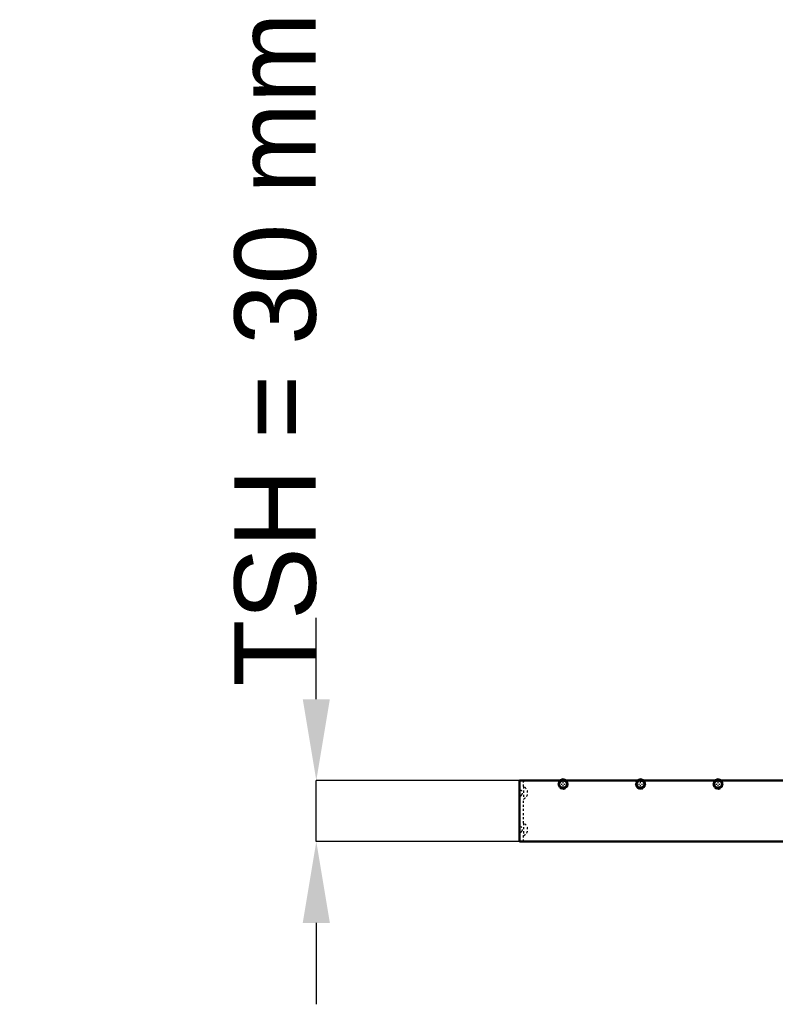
# Model space of a CAD drawing. Header units: millimetres. Extents: x -496 to 250, y -80 to 404.
# Tile 1 of 3: x -496 to -124, y -80 to 404. Entities that reach past the tile are written whole.
import ezdxf

# ---------------------------------------------------------------- set-up
doc = ezdxf.new("R2010")
doc.units = ezdxf.units.MM
doc.linetypes.add('Center', pattern=[1.5, 0.45, -0.5, 0.05, -0.5])
doc.linetypes.add('Dashed', pattern=[2, 1, -1])
for name, color, linetype, lineweight in [('2d ConnectionPoints', 7, 'Continuous', 50), ('AM_0', 7, 'Continuous', 50), ('AM_5', 3, 'Continuous', 25), ('AM_7', 7, 'Center', 25), ('AM_9', 6, 'Dashed', 25)]:
    doc.layers.add(name, color=color, linetype=linetype, lineweight=lineweight)
doc.dimstyles.new('ISO-25', dxfattribs={"dimtxt": 2.5, "dimasz": 2.5, "dimexe": 1.25, "dimexo": 0.625, "dimtad": 1, "dimtxsty": 'Standard', "dimcen": 2.5, "dimadec": 0, "dimazin": 0, "dimtfac": 1, "dimtmove": 0, "dimatfit": 3, "dimfxl": 1, "dimarcsym": 0})

# ---------------------------------------------------------------- blocks, each defined once
blk = doc.blocks.new('2_1zj7ats35c7oalxtir8jp1d6q________0_in_LSSP2303438211500100035010_0')
at = {"layer": 'AM_0'}
for p, q in [((-250, 30), (-250, 0)), ((250, 30), (-250, 30)), ((250, 30), (250, 0)), ((250, 0), (-250, 0))]:
    blk.add_line(p, q, dxfattribs=at)
blk = doc.blocks.new('3_mxy2ij3un7fet6fztgs1rg55m________0_in_LSSP2303438211500100035010_0')
at = {"layer": 'AM_0'}
for p, q in [((-230.33, 30), (-228.6, 30.72)), ((-228.6, 30.72), (-229.32, 30)), ((-228.6, 30.72), (-226.87, 30)), ((-228.38, 30), (-227.47, 30.25)), ((-227.47, 30.25), (-227.4, 30))]:
    blk.add_line(p, q, dxfattribs=at)
at = {"layer": 'AM_9'}
for p, q in [((-231.05, 28.27), (-230.33, 30)), ((-229.32, 30), (-231.05, 28.27)), ((-230.58, 29.39), (-228.38, 30)), ((-229.73, 26.28), (-230.58, 29.39)), ((-230.33, 30), (-230.33, 26.53)), ((-226.15, 28.27), (-228.6, 30.72)), ((-227.4, 30), (-226.62, 27.14)), ((-226.87, 30), (-226.15, 28.27)), ((-226.87, 26.53), (-226.87, 30)), ((-230.33, 26.53), (-231.05, 28.27)), ((-231.05, 28.27), (-228.6, 25.82)), ((-228.6, 25.82), (-230.33, 26.53)), ((-230.33, 26.53), (-226.87, 26.53)), ((-226.62, 27.14), (-229.73, 26.28)), ((-228.6, 25.82), (-226.15, 28.27)), ((-226.87, 26.53), (-228.6, 25.82)), ((-226.15, 28.27), (-226.87, 26.53))]:
    blk.add_line(p, q, dxfattribs=at)
for points in [[(-230.33, 27.55), (-230.33, 27.68), (-230.32, 27.8), (-230.32, 27.91), (-230.31, 28.01), (-230.29, 28.09), (-230.28, 28.17), (-230.27, 28.22), (-230.26, 28.27), (-230.25, 28.32), (-230.24, 28.36), (-230.23, 28.41), (-230.11, 28.79), (-229.92, 29.21), (-229.9, 29.24), (-229.88, 29.28), (-229.85, 29.33), (-229.82, 29.38), (-229.78, 29.44), (-229.74, 29.5), (-229.67, 29.59), (-229.6, 29.68), (-229.52, 29.78), (-229.43, 29.89), (-229.32, 30)], [(-230.33, 28.99), (-230.24, 29.08), (-230.14, 29.16), (-230.06, 29.24), (-229.98, 29.3), (-229.9, 29.36), (-229.83, 29.41), (-229.77, 29.45), (-229.72, 29.48), (-229.67, 29.51), (-229.63, 29.54), (-229.58, 29.57), (-229.52, 29.6), (-229.46, 29.63), (-229.38, 29.67), (-229.29, 29.71), (-229.2, 29.75), (-229.09, 29.8), (-228.97, 29.84), (-228.84, 29.88)], [(-229.32, 30), (-229.18, 30), (-229.06, 29.99), (-228.95, 29.98), (-228.86, 29.97), (-228.77, 29.96), (-228.7, 29.95), (-228.64, 29.94), (-228.6, 29.93), (-228.55, 29.92), (-228.51, 29.91), (-228.46, 29.9), (-228.07, 29.78), (-227.66, 29.59), (-227.62, 29.57), (-227.59, 29.55), (-227.54, 29.52), (-227.49, 29.49), (-227.43, 29.45), (-227.36, 29.4), (-227.28, 29.34), (-227.19, 29.27), (-227.09, 29.19), (-226.98, 29.09), (-226.87, 28.99)], [(-228.84, 29.88), (-228.83, 29.88), (-228.79, 29.89), (-228.73, 29.9), (-228.67, 29.92), (-228.61, 29.93), (-228.53, 29.94), (-228.43, 29.96), (-228.31, 29.98), (-228.18, 29.99), (-228.04, 30), (-227.88, 30)], [(-227.88, 30), (-227.79, 29.9), (-227.71, 29.81), (-227.63, 29.72), (-227.57, 29.64), (-227.51, 29.57), (-227.46, 29.5), (-227.42, 29.44), (-227.38, 29.38), (-227.35, 29.34), (-227.33, 29.29), (-227.3, 29.25), (-227.27, 29.19), (-227.23, 29.12), (-227.2, 29.05), (-227.16, 28.96), (-227.11, 28.86), (-227.07, 28.75), (-227.03, 28.63), (-226.99, 28.5)], [(-230.21, 28.03), (-230.21, 28.04), (-230.22, 28.08), (-230.23, 28.13), (-230.25, 28.19), (-230.26, 28.26), (-230.28, 28.34), (-230.29, 28.44), (-230.31, 28.56), (-230.32, 28.69), (-230.33, 28.83), (-230.33, 28.99)], [(-227.88, 26.53), (-228.02, 26.54), (-228.14, 26.54), (-228.25, 26.55), (-228.34, 26.56), (-228.43, 26.57), (-228.5, 26.58), (-228.56, 26.6), (-228.6, 26.6), (-228.65, 26.61), (-228.69, 26.62), (-228.74, 26.63), (-229.13, 26.75), (-229.54, 26.95), (-229.58, 26.97), (-229.61, 26.99), (-229.66, 27.02), (-229.71, 27.05), (-229.77, 27.09), (-229.84, 27.13), (-229.92, 27.19), (-230.01, 27.26), (-230.11, 27.35), (-230.22, 27.44), (-230.33, 27.55)], [(-229.32, 26.53), (-229.41, 26.63), (-229.49, 26.72), (-229.57, 26.81), (-229.63, 26.89), (-229.69, 26.97), (-229.74, 27.03), (-229.78, 27.1), (-229.82, 27.15), (-229.85, 27.2), (-229.87, 27.24), (-229.9, 27.29), (-229.93, 27.34), (-229.97, 27.41), (-230, 27.49), (-230.04, 27.58), (-230.09, 27.67), (-230.13, 27.78), (-230.17, 27.9), (-230.21, 28.03)], [(-228.36, 26.66), (-228.37, 26.66), (-228.41, 26.65), (-228.47, 26.63), (-228.53, 26.62), (-228.59, 26.6), (-228.67, 26.59), (-228.77, 26.57), (-228.89, 26.56), (-229.02, 26.55), (-229.16, 26.54), (-229.32, 26.53)], [(-226.87, 27.55), (-226.96, 27.46), (-227.06, 27.37), (-227.14, 27.3), (-227.22, 27.23), (-227.3, 27.18), (-227.37, 27.13), (-227.43, 27.09), (-227.48, 27.05), (-227.53, 27.02), (-227.57, 27), (-227.62, 26.97), (-227.68, 26.94), (-227.74, 26.9), (-227.82, 26.86), (-227.91, 26.82), (-228, 26.78), (-228.11, 26.74), (-228.23, 26.7), (-228.36, 26.66)], [(-226.87, 28.99), (-226.87, 28.85), (-226.88, 28.73), (-226.88, 28.62), (-226.89, 28.53), (-226.91, 28.44), (-226.92, 28.37), (-226.93, 28.31), (-226.94, 28.26), (-226.95, 28.22), (-226.96, 28.17), (-226.97, 28.13), (-227.09, 27.74), (-227.28, 27.33), (-227.3, 27.29), (-227.32, 27.25), (-227.35, 27.21), (-227.38, 27.15), (-227.42, 27.1), (-227.46, 27.03), (-227.53, 26.95), (-227.6, 26.85), (-227.68, 26.75), (-227.77, 26.65), (-227.88, 26.53)], [(-226.99, 28.5), (-226.99, 28.5), (-226.98, 28.45), (-226.97, 28.4), (-226.95, 28.34), (-226.94, 28.27), (-226.92, 28.2), (-226.91, 28.09), (-226.89, 27.98), (-226.88, 27.85), (-226.87, 27.71), (-226.87, 27.55)]]:
    blk.add_lwpolyline(points, dxfattribs=at)
blk = doc.blocks.new('4_mgp7ywua3u0kx8jkgud5ljkqb________0_in_LSSP2303438211500100035010_0')
at = {"layer": 'AM_0'}
for p, q in [((-192.23, 30), (-190.5, 30.72)), ((-190.5, 30.72), (-191.22, 30)), ((-190.5, 30.72), (-188.77, 30)), ((-190.28, 30), (-189.37, 30.25)), ((-189.37, 30.25), (-189.3, 30))]:
    blk.add_line(p, q, dxfattribs=at)
at = {"layer": 'AM_9'}
for p, q in [((-192.95, 28.27), (-192.23, 30)), ((-191.22, 30), (-192.95, 28.27)), ((-192.48, 29.39), (-190.28, 30)), ((-191.63, 26.28), (-192.48, 29.39)), ((-192.23, 30), (-192.23, 26.53)), ((-188.05, 28.27), (-190.5, 30.72)), ((-189.3, 30), (-188.52, 27.14)), ((-188.77, 30), (-188.05, 28.27)), ((-188.77, 26.53), (-188.77, 30)), ((-192.23, 26.53), (-192.95, 28.27)), ((-192.95, 28.27), (-190.5, 25.82)), ((-190.5, 25.82), (-192.23, 26.53)), ((-192.23, 26.53), (-188.77, 26.53)), ((-188.52, 27.14), (-191.63, 26.28)), ((-190.5, 25.82), (-188.05, 28.27)), ((-188.77, 26.53), (-190.5, 25.82)), ((-188.05, 28.27), (-188.77, 26.53))]:
    blk.add_line(p, q, dxfattribs=at)
for points in [[(-192.23, 27.55), (-192.23, 27.68), (-192.22, 27.8), (-192.22, 27.91), (-192.21, 28.01), (-192.19, 28.09), (-192.18, 28.17), (-192.17, 28.22), (-192.16, 28.27), (-192.15, 28.32), (-192.14, 28.36), (-192.13, 28.41), (-192.01, 28.79), (-191.82, 29.21), (-191.8, 29.24), (-191.78, 29.28), (-191.75, 29.33), (-191.72, 29.38), (-191.68, 29.44), (-191.64, 29.5), (-191.57, 29.59), (-191.5, 29.68), (-191.42, 29.78), (-191.33, 29.89), (-191.22, 30)], [(-192.23, 28.99), (-192.14, 29.08), (-192.04, 29.16), (-191.96, 29.24), (-191.88, 29.3), (-191.8, 29.36), (-191.73, 29.41), (-191.67, 29.45), (-191.62, 29.48), (-191.57, 29.51), (-191.53, 29.54), (-191.48, 29.57), (-191.42, 29.6), (-191.36, 29.63), (-191.28, 29.67), (-191.19, 29.71), (-191.1, 29.75), (-190.99, 29.8), (-190.87, 29.84), (-190.74, 29.88)], [(-191.22, 30), (-191.08, 30), (-190.96, 29.99), (-190.85, 29.98), (-190.76, 29.97), (-190.67, 29.96), (-190.6, 29.95), (-190.54, 29.94), (-190.5, 29.93), (-190.45, 29.92), (-190.41, 29.91), (-190.36, 29.9), (-189.97, 29.78), (-189.56, 29.59), (-189.52, 29.57), (-189.49, 29.55), (-189.44, 29.52), (-189.39, 29.49), (-189.33, 29.45), (-189.26, 29.4), (-189.18, 29.34), (-189.09, 29.27), (-188.99, 29.19), (-188.88, 29.09), (-188.77, 28.99)], [(-190.74, 29.88), (-190.73, 29.88), (-190.69, 29.89), (-190.63, 29.9), (-190.57, 29.92), (-190.51, 29.93), (-190.43, 29.94), (-190.33, 29.96), (-190.21, 29.98), (-190.08, 29.99), (-189.94, 30), (-189.78, 30)], [(-189.78, 30), (-189.69, 29.9), (-189.61, 29.81), (-189.53, 29.72), (-189.47, 29.64), (-189.41, 29.57), (-189.36, 29.5), (-189.32, 29.44), (-189.28, 29.38), (-189.25, 29.34), (-189.23, 29.29), (-189.2, 29.25), (-189.17, 29.19), (-189.13, 29.12), (-189.1, 29.05), (-189.06, 28.96), (-189.01, 28.86), (-188.97, 28.75), (-188.93, 28.63), (-188.89, 28.5)], [(-192.11, 28.03), (-192.11, 28.04), (-192.12, 28.08), (-192.13, 28.13), (-192.15, 28.19), (-192.16, 28.26), (-192.18, 28.34), (-192.19, 28.44), (-192.21, 28.56), (-192.22, 28.69), (-192.23, 28.83), (-192.23, 28.99)], [(-189.78, 26.53), (-189.92, 26.54), (-190.04, 26.54), (-190.15, 26.55), (-190.24, 26.56), (-190.33, 26.57), (-190.4, 26.58), (-190.46, 26.6), (-190.5, 26.6), (-190.55, 26.61), (-190.59, 26.62), (-190.64, 26.63), (-191.03, 26.75), (-191.44, 26.95), (-191.48, 26.97), (-191.51, 26.99), (-191.56, 27.02), (-191.61, 27.05), (-191.67, 27.09), (-191.74, 27.13), (-191.82, 27.19), (-191.91, 27.26), (-192.01, 27.35), (-192.12, 27.44), (-192.23, 27.55)], [(-191.22, 26.53), (-191.31, 26.63), (-191.39, 26.72), (-191.47, 26.81), (-191.53, 26.89), (-191.59, 26.97), (-191.64, 27.03), (-191.68, 27.1), (-191.72, 27.15), (-191.75, 27.2), (-191.77, 27.24), (-191.8, 27.29), (-191.83, 27.34), (-191.87, 27.41), (-191.9, 27.49), (-191.94, 27.58), (-191.99, 27.67), (-192.03, 27.78), (-192.07, 27.9), (-192.11, 28.03)], [(-190.26, 26.66), (-190.27, 26.66), (-190.31, 26.65), (-190.37, 26.63), (-190.43, 26.62), (-190.49, 26.6), (-190.57, 26.59), (-190.67, 26.57), (-190.79, 26.56), (-190.92, 26.55), (-191.06, 26.54), (-191.22, 26.53)], [(-188.77, 27.55), (-188.86, 27.46), (-188.96, 27.37), (-189.04, 27.3), (-189.12, 27.23), (-189.2, 27.18), (-189.27, 27.13), (-189.33, 27.09), (-189.38, 27.05), (-189.43, 27.02), (-189.47, 27), (-189.52, 26.97), (-189.58, 26.94), (-189.64, 26.9), (-189.72, 26.86), (-189.81, 26.82), (-189.9, 26.78), (-190.01, 26.74), (-190.13, 26.7), (-190.26, 26.66)], [(-188.77, 28.99), (-188.77, 28.85), (-188.78, 28.73), (-188.78, 28.62), (-188.79, 28.53), (-188.81, 28.44), (-188.82, 28.37), (-188.83, 28.31), (-188.84, 28.26), (-188.85, 28.22), (-188.86, 28.17), (-188.87, 28.13), (-188.99, 27.74), (-189.18, 27.33), (-189.2, 27.29), (-189.22, 27.25), (-189.25, 27.21), (-189.28, 27.15), (-189.32, 27.1), (-189.36, 27.03), (-189.43, 26.95), (-189.5, 26.85), (-189.58, 26.75), (-189.67, 26.65), (-189.78, 26.53)], [(-188.89, 28.5), (-188.89, 28.5), (-188.88, 28.45), (-188.87, 28.4), (-188.85, 28.34), (-188.84, 28.27), (-188.82, 28.2), (-188.81, 28.09), (-188.79, 27.98), (-188.78, 27.85), (-188.77, 27.71), (-188.77, 27.55)]]:
    blk.add_lwpolyline(points, dxfattribs=at)
blk = doc.blocks.new('5_v2vjkhpnr47vafkxnmxstt73j________0_in_LSSP2303438211500100035010_0')
at = {"layer": 'AM_0'}
for p, q in [((-154.13, 30), (-152.4, 30.72)), ((-152.4, 30.72), (-153.12, 30)), ((-152.4, 30.72), (-150.67, 30)), ((-152.18, 30), (-151.27, 30.25)), ((-151.27, 30.25), (-151.2, 30))]:
    blk.add_line(p, q, dxfattribs=at)
at = {"layer": 'AM_9'}
for p, q in [((-154.85, 28.27), (-154.13, 30)), ((-153.12, 30), (-154.85, 28.27)), ((-154.38, 29.39), (-152.18, 30)), ((-153.53, 26.28), (-154.38, 29.39)), ((-154.13, 30), (-154.13, 26.53)), ((-149.95, 28.27), (-152.4, 30.72)), ((-151.2, 30), (-150.42, 27.14)), ((-150.67, 30), (-149.95, 28.27)), ((-150.67, 26.53), (-150.67, 30)), ((-154.13, 26.53), (-154.85, 28.27)), ((-154.85, 28.27), (-152.4, 25.82)), ((-152.4, 25.82), (-154.13, 26.53)), ((-154.13, 26.53), (-150.67, 26.53)), ((-150.42, 27.14), (-153.53, 26.28)), ((-152.4, 25.82), (-149.95, 28.27)), ((-150.67, 26.53), (-152.4, 25.82)), ((-149.95, 28.27), (-150.67, 26.53))]:
    blk.add_line(p, q, dxfattribs=at)
for points in [[(-154.13, 27.55), (-154.13, 27.68), (-154.12, 27.8), (-154.12, 27.91), (-154.11, 28.01), (-154.09, 28.09), (-154.08, 28.17), (-154.07, 28.22), (-154.06, 28.27), (-154.05, 28.32), (-154.04, 28.36), (-154.03, 28.41), (-153.91, 28.79), (-153.72, 29.21), (-153.7, 29.24), (-153.68, 29.28), (-153.65, 29.33), (-153.62, 29.38), (-153.58, 29.44), (-153.54, 29.5), (-153.47, 29.59), (-153.4, 29.68), (-153.32, 29.78), (-153.23, 29.89), (-153.12, 30)], [(-154.13, 28.99), (-154.04, 29.08), (-153.94, 29.16), (-153.86, 29.24), (-153.78, 29.3), (-153.7, 29.36), (-153.63, 29.41), (-153.57, 29.45), (-153.52, 29.48), (-153.47, 29.51), (-153.43, 29.54), (-153.38, 29.57), (-153.32, 29.6), (-153.26, 29.63), (-153.18, 29.67), (-153.09, 29.71), (-153, 29.75), (-152.89, 29.8), (-152.77, 29.84), (-152.64, 29.88)], [(-153.12, 30), (-152.98, 30), (-152.86, 29.99), (-152.75, 29.98), (-152.66, 29.97), (-152.57, 29.96), (-152.5, 29.95), (-152.44, 29.94), (-152.4, 29.93), (-152.35, 29.92), (-152.31, 29.91), (-152.26, 29.9), (-151.87, 29.78), (-151.46, 29.59), (-151.42, 29.57), (-151.39, 29.55), (-151.34, 29.52), (-151.29, 29.49), (-151.23, 29.45), (-151.16, 29.4), (-151.08, 29.34), (-150.99, 29.27), (-150.89, 29.19), (-150.78, 29.09), (-150.67, 28.99)], [(-152.64, 29.88), (-152.63, 29.88), (-152.59, 29.89), (-152.53, 29.9), (-152.47, 29.92), (-152.41, 29.93), (-152.33, 29.94), (-152.23, 29.96), (-152.11, 29.98), (-151.98, 29.99), (-151.84, 30), (-151.68, 30)], [(-151.68, 30), (-151.59, 29.9), (-151.51, 29.81), (-151.43, 29.72), (-151.37, 29.64), (-151.31, 29.57), (-151.26, 29.5), (-151.22, 29.44), (-151.18, 29.38), (-151.15, 29.34), (-151.13, 29.29), (-151.1, 29.25), (-151.07, 29.19), (-151.03, 29.12), (-151, 29.05), (-150.96, 28.96), (-150.91, 28.86), (-150.87, 28.75), (-150.83, 28.63), (-150.79, 28.5)], [(-154.01, 28.03), (-154.01, 28.04), (-154.02, 28.08), (-154.03, 28.13), (-154.05, 28.19), (-154.06, 28.26), (-154.08, 28.34), (-154.09, 28.44), (-154.11, 28.56), (-154.12, 28.69), (-154.13, 28.83), (-154.13, 28.99)], [(-151.68, 26.53), (-151.82, 26.54), (-151.94, 26.54), (-152.05, 26.55), (-152.14, 26.56), (-152.23, 26.57), (-152.3, 26.58), (-152.36, 26.6), (-152.4, 26.6), (-152.45, 26.61), (-152.49, 26.62), (-152.54, 26.63), (-152.93, 26.75), (-153.34, 26.95), (-153.38, 26.97), (-153.41, 26.99), (-153.46, 27.02), (-153.51, 27.05), (-153.57, 27.09), (-153.64, 27.13), (-153.72, 27.19), (-153.81, 27.26), (-153.91, 27.35), (-154.02, 27.44), (-154.13, 27.55)], [(-153.12, 26.53), (-153.21, 26.63), (-153.29, 26.72), (-153.37, 26.81), (-153.43, 26.89), (-153.49, 26.97), (-153.54, 27.03), (-153.58, 27.1), (-153.62, 27.15), (-153.65, 27.2), (-153.67, 27.24), (-153.7, 27.29), (-153.73, 27.34), (-153.77, 27.41), (-153.8, 27.49), (-153.84, 27.58), (-153.89, 27.67), (-153.93, 27.78), (-153.97, 27.9), (-154.01, 28.03)], [(-152.16, 26.66), (-152.17, 26.66), (-152.21, 26.65), (-152.27, 26.63), (-152.33, 26.62), (-152.39, 26.6), (-152.47, 26.59), (-152.57, 26.57), (-152.69, 26.56), (-152.82, 26.55), (-152.96, 26.54), (-153.12, 26.53)], [(-150.67, 27.55), (-150.76, 27.46), (-150.86, 27.37), (-150.94, 27.3), (-151.02, 27.23), (-151.1, 27.18), (-151.17, 27.13), (-151.23, 27.09), (-151.28, 27.05), (-151.33, 27.02), (-151.37, 27), (-151.42, 26.97), (-151.48, 26.94), (-151.54, 26.9), (-151.62, 26.86), (-151.71, 26.82), (-151.8, 26.78), (-151.91, 26.74), (-152.03, 26.7), (-152.16, 26.66)], [(-150.67, 28.99), (-150.67, 28.85), (-150.68, 28.73), (-150.68, 28.62), (-150.69, 28.53), (-150.71, 28.44), (-150.72, 28.37), (-150.73, 28.31), (-150.74, 28.26), (-150.75, 28.22), (-150.76, 28.17), (-150.77, 28.13), (-150.89, 27.74), (-151.08, 27.33), (-151.1, 27.29), (-151.12, 27.25), (-151.15, 27.21), (-151.18, 27.15), (-151.22, 27.1), (-151.26, 27.03), (-151.33, 26.95), (-151.4, 26.85), (-151.48, 26.75), (-151.57, 26.65), (-151.68, 26.53)], [(-150.79, 28.5), (-150.79, 28.5), (-150.78, 28.45), (-150.77, 28.4), (-150.75, 28.34), (-150.74, 28.27), (-150.72, 28.2), (-150.71, 28.09), (-150.69, 27.98), (-150.68, 27.85), (-150.67, 27.71), (-150.67, 27.55)]]:
    blk.add_lwpolyline(points, dxfattribs=at)
blk = doc.blocks.new('16_7plknlabj3q2zmgicmskximp0________0_in_LSSP2303438211500100035010_0')
at = {"layer": 'AM_7'}
for p, q in [((-228.6, 25.69), (-228.6, 30.84)), ((-190.5, 25.69), (-190.5, 30.84)), ((-152.4, 25.69), (-152.4, 30.84)), ((-114.3, 25.69), (-114.3, 30.84)), ((-76.2, 25.69), (-76.2, 30.84)), ((-38.1, 25.69), (-38.1, 30.84)), ((0, 25.69), (0, 30.84)), ((38.1, 25.69), (38.1, 30.84)), ((76.2, 25.69), (76.2, 30.84)), ((114.3, 25.69), (114.3, 30.84)), ((152.4, 25.69), (152.4, 30.84)), ((190.5, 25.69), (190.5, 30.84)), ((228.6, 25.69), (228.6, 30.84)), ((-231.17, 28.27), (-226.03, 28.27)), ((-193.07, 28.27), (-187.93, 28.27)), ((-154.97, 28.27), (-149.83, 28.27)), ((-116.87, 28.27), (-111.73, 28.27)), ((-78.77, 28.27), (-73.63, 28.27)), ((-40.67, 28.27), (-35.53, 28.27)), ((-2.57, 28.27), (2.57, 28.27)), ((35.53, 28.27), (40.67, 28.27)), ((73.63, 28.27), (78.77, 28.27)), ((111.73, 28.27), (116.87, 28.27)), ((149.83, 28.27), (154.97, 28.27)), ((187.93, 28.27), (193.07, 28.27)), ((226.03, 28.27), (231.17, 28.27))]:
    blk.add_line(p, q, dxfattribs=at)
at = {"layer": 'AM_9'}
for p, q in [((-248, 27.06), (-248, 20.94)), ((248, 27.06), (248, 20.94)), ((-248, 9.06), (-248, 2.94)), ((248, 9.06), (248, 2.94))]:
    blk.add_line(p, q, dxfattribs=at)
for centre in [(-228.6, 28.27), (-190.5, 28.27), (-152.4, 28.27), (-114.3, 28.27), (-76.2, 28.27), (-38.1, 28.27), (0, 28.27), (38.1, 28.27), (76.2, 28.27), (114.3, 28.27), (152.4, 28.27), (190.5, 28.27), (228.6, 28.27)]:
    blk.add_arc(centre, 2.45, 134.9971, 45.0029, dxfattribs=at)
blk = doc.blocks.new('17_pdgkbkeosjzzgr2eq4wz0xqgg________0_in_LSSP2303438211500100035010_0')
at = {"layer": 'AM_9'}
for p, q in [((-248, 27.06), (-248, 30)), ((-248, 9.06), (-248, 20.94)), ((-248, 0), (-248, 2.94))]:
    blk.add_line(p, q, dxfattribs=at)
for centre, radius, start, end in [((-246.9, 27.25), 3.1, 180, 227.6113), ((-249.9, 23.96), 1.35, 312.3887, 47.6113), ((-249.42, 24), 3.37, 294.9208, 65.0792), ((-246.9, 20.67), 3.1, 132.3887, 180), ((-246.9, 9.33), 3.1, 180, 227.6113), ((-246.9, 2.75), 3.1, 132.3887, 180), ((-249.9, 6.04), 1.35, 312.3887, 47.6113), ((-249.42, 6), 3.37, 294.9208, 65.0792)]:
    blk.add_arc(centre, radius, start, end, dxfattribs=at)
blk = doc.blocks.new('*D18')
at = {"layer": 'AM_5', "color": 0, "lineweight": -2}
for p, q in [((-350, 70), (-350, 110)), ((-250, 30), (-350, 30)), ((-350, 0), (-350, 30)), ((-250, 0), (-350, 0)), ((-350, -40), (-350, -80))]:
    blk.add_line(p, q, dxfattribs=at)
at = {"layer": 'AM_5', "color": 0}
for points in [[(-356.67, 70), (-343.33, 70), (-350, 30)], [(-343.33, -40), (-356.67, -40), (-350, 0)]]:
    blk.add_solid(points, dxfattribs=at)
at = {"layer": 'Defpoints', "color": 0}
for p in [(-350, 30), (-250, 30), (-250, 0)]:
    blk.add_point(p, dxfattribs=at)
at = {"layer": 'AM_5', "color": 0, "insert": (-370, 242), "char_height": 40, "attachment_point": 5, "rotation": 90}
blk.add_mtext('TSH = 30 mm', dxfattribs=at)

msp = doc.modelspace()

# ---------------------------------------------------------------- linework, layer by layer
at = {"layer": '2d ConnectionPoints'}
for p in [(-248, 30), (-228.6, 30), (-228.6, 30), (-228.6, 30), (-190.5, 30), (-190.5, 30), (-190.5, 30), (-152.4, 30), (-152.4, 30), (-152.4, 30)]:
    msp.add_point(p, dxfattribs=at)

# ---------------------------------------------------------------- block references
for name in ['2_1zj7ats35c7oalxtir8jp1d6q________0_in_LSSP2303438211500100035010_0', '17_pdgkbkeosjzzgr2eq4wz0xqgg________0_in_LSSP2303438211500100035010_0', '16_7plknlabj3q2zmgicmskximp0________0_in_LSSP2303438211500100035010_0', '3_mxy2ij3un7fet6fztgs1rg55m________0_in_LSSP2303438211500100035010_0', '4_mgp7ywua3u0kx8jkgud5ljkqb________0_in_LSSP2303438211500100035010_0', '5_v2vjkhpnr47vafkxnmxstt73j________0_in_LSSP2303438211500100035010_0']:
    msp.add_blockref(name, (0, 0))

# ---------------------------------------------------------------- dimensions: what is measured, and where the dimension line sits
at = {"layer": 'AM_5'}
dim = msp.add_linear_dim(base=(-350, 30), p1=(-250, 0), p2=(-250, 30), angle=90, text='TSH = 30 mm', dimstyle='ISO-25', override={"dimtxt": 40, "dimasz": 40, "dimexe": 0, "dimexo": 0, "dimgap": 12}, dxfattribs=at)
dim.commit()
dim.dimension.update_dxf_attribs({"geometry": '*D18', "text_midpoint": (-370, 242), "dimtype": 160, "text_rotation": 90})

doc.saveas('drawing.dxf')
